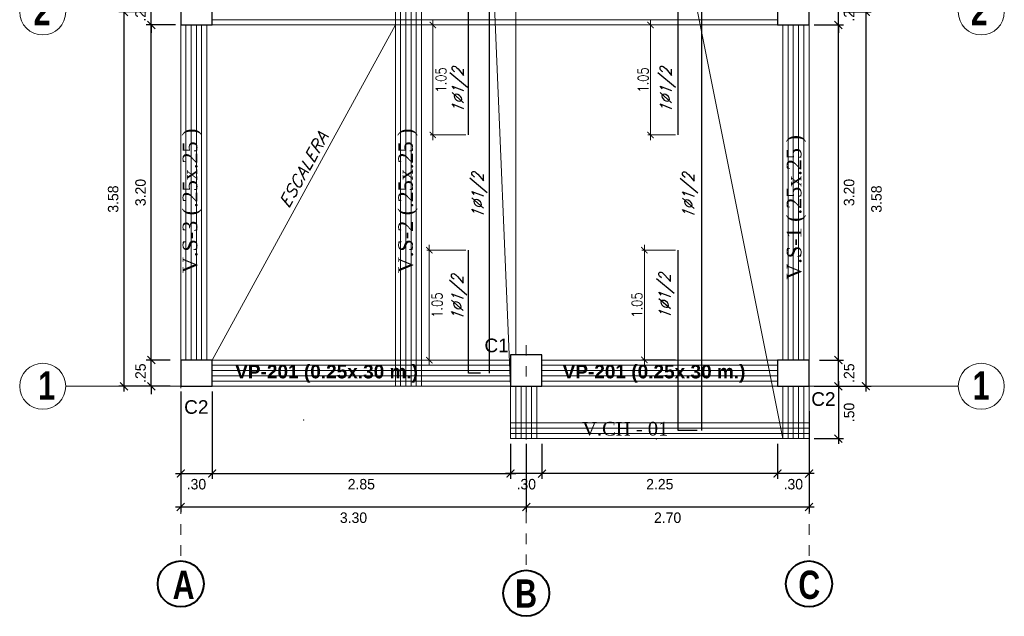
# Model space of a CAD drawing. Header units: metres. Extents: x -11 to 490, y -19 to 215.
# Tile 47 of 73: x 101 to 111, y -2 to 4. Entities that reach past the tile are written whole.
import ezdxf
from ezdxf.enums import TextEntityAlignment as Align

# ---------------------------------------------------------------- set-up
doc = ezdxf.new("R2010")
doc.units = ezdxf.units.M
doc.linetypes.add('DASHDOT', pattern=[1, 0.5, -0.25, 0, -0.25])
for name, color, linetype, lineweight in [('ARMADURA', 4, 'Continuous', 25), ('COLUMNAS', 5, 'Continuous', 80), ('COTAS', 9, 'Continuous', 13), ('EJES', 251, 'Continuous', 20), ('LAYER2', 1, 'Continuous', 20)]:
    doc.layers.add(name, color=color, linetype=linetype, lineweight=lineweight)
doc.layers.add('FIERRO', color=5, linetype='Continuous')
doc.layers.add('VIGAS', color=2, linetype='Continuous')
doc.layers.add('PLUMA 0.8', color=7, linetype='Continuous', lineweight=80, true_color=0x2e2e2e)
doc.layers.add('VIGAS DE CIMENTACION', color=6, linetype='Continuous', lineweight=30, true_color=0xff00ff)
doc.styles.add('ARIALNEG', font='arialbd.ttf')
doc.styles.add('DUTCHBI', font='dutchbi.ttf')
doc.styles.add('joe1', font='impact.ttf')
doc.styles.add('STYLE5', font='romans.shx', dxfattribs={"width": 0.8})
doc.styles.add('TEXTOCENT', font='GOTHIC.TTF')
doc.styles.add('ZOILA', font='arial.ttf', dxfattribs={"oblique": 0.01})
doc.dimstyles.new('PLANTA50', dxfattribs={"dimscale": 0.5, "dimtxt": 0.2, "dimasz": 0.15, "dimexe": 0.1, "dimexo": 0.1, "dimgap": 0.1, "dimtad": 2, "dimzin": 7, "dimdsep": 46, "dimtxsty": 'TEXTOCENT', "dimblk": 'ARCHTICK', "dimcen": 0.2, "dimdle": 0.1, "dimclrd": 8, "dimclre": 8, "dimclrt": 256, "dimaunit": 1, "dimadec": 0, "dimazin": 0, "dimtfac": 1, "dimtix": 1, "dimtmove": 2, "dimatfit": 3, "dimldrblk": 'ARCHTICK', "dimfxl": 1, "dimtolj": 1, "dimtzin": 0, "dimarcsym": 0})

# ---------------------------------------------------------------- blocks, each defined once
blk = doc.blocks.new('A$C7ABB6997')
at = {"layer": 'EJES', "color": 250, "linetype": 'DASHDOT', "ltscale": 0.01}
blk.add_line((0.22, 0.6), (0.22, 2.75), dxfattribs=at)
at = {"layer": 'EJES', "color": 250, "lineweight": 40}
blk.add_circle((0.22, 2.97), 0.22, dxfattribs=at)
blk = doc.blocks.new('_ARCHTICK')
at = {"color": 0, "linetype": 'ByBlock', "const_width": 0.15}
blk.add_lwpolyline([(-0.5, -0.5), (0.5, 0.5)], dxfattribs=at)
blk = doc.blocks.new('*D554')
at = {"layer": 'COTAS', "color": 8, "lineweight": -2, "transparency": 16777216}
for p, q in [((108.9941, 0.1077), (108.9941, -0.538)), ((108.6941, -0.2047), (108.6941, -0.538)), ((109.0441, -0.488), (108.6441, -0.488))]:
    blk.add_line(p, q, dxfattribs=at)
at = {"layer": 'Defpoints', "color": 0, "lineweight": 5, "transparency": 16777216}
for p in [(108.9941, 0.1577), (108.6941, -0.1547), (108.6941, -0.488)]:
    blk.add_point(p, dxfattribs=at)
at = {"layer": 'COTAS', "color": 8, "lineweight": -2, "transparency": 16777216, "xscale": 0.075, "yscale": 0.075, "zscale": 0.075, "rotation": 180}
blk.add_blockref('_ARCHTICK', (108.6941, -0.488), dxfattribs=at)
at = {"layer": 'COTAS', "color": 8, "lineweight": -2, "transparency": 16777216, "xscale": 0.075, "yscale": 0.075, "zscale": 0.075}
blk.add_blockref('_ARCHTICK', (108.9941, -0.488), dxfattribs=at)
at = {"layer": 'COTAS', "transparency": 16777216, "insert": (108.8441, -0.5905), "char_height": 0.1, "attachment_point": 5, "style": 'TEXTOCENT'}
blk.add_mtext('\\A1;.30', dxfattribs=at)
blk = doc.blocks.new('*D555')
at = {"layer": 'COTAS', "color": 8, "lineweight": -2, "transparency": 16777216}
for p, q in [((106.2941, -0.2047), (106.2941, -0.858)), ((108.9941, -0.2047), (108.9941, -0.858)), ((109.0441, -0.808), (106.2441, -0.808))]:
    blk.add_line(p, q, dxfattribs=at)
at = {"layer": 'Defpoints', "color": 0, "lineweight": 5, "transparency": 16777216}
for p in [(106.2941, -0.1547), (108.9941, -0.1547), (106.2941, -0.808)]:
    blk.add_point(p, dxfattribs=at)
at = {"layer": 'COTAS', "color": 8, "lineweight": -2, "transparency": 16777216, "xscale": 0.075, "yscale": 0.075, "zscale": 0.075, "rotation": 180}
blk.add_blockref('_ARCHTICK', (106.2941, -0.808), dxfattribs=at)
at = {"layer": 'COTAS', "color": 8, "lineweight": -2, "transparency": 16777216, "xscale": 0.075, "yscale": 0.075, "zscale": 0.075}
blk.add_blockref('_ARCHTICK', (108.9941, -0.808), dxfattribs=at)
at = {"layer": 'COTAS', "transparency": 16777216, "insert": (107.6441, -0.9105), "char_height": 0.1, "attachment_point": 5, "style": 'TEXTOCENT'}
blk.add_mtext('\\A1;2.70', dxfattribs=at)
blk = doc.blocks.new('*D556')
at = {"layer": 'COTAS', "color": 8, "lineweight": -2, "transparency": 16777216}
for p, q in [((106.1443, -0.2047), (106.1443, -0.538)), ((106.4441, -0.2047), (106.4441, -0.538)), ((106.4941, -0.488), (106.0943, -0.488))]:
    blk.add_line(p, q, dxfattribs=at)
at = {"layer": 'Defpoints', "color": 0, "lineweight": 5, "transparency": 16777216}
for p in [(106.1443, -0.1547), (106.4441, -0.1547), (106.1443, -0.488)]:
    blk.add_point(p, dxfattribs=at)
at = {"layer": 'COTAS', "color": 8, "lineweight": -2, "transparency": 16777216, "xscale": 0.075, "yscale": 0.075, "zscale": 0.075, "rotation": 180}
blk.add_blockref('_ARCHTICK', (106.1443, -0.488), dxfattribs=at)
at = {"layer": 'COTAS', "color": 8, "lineweight": -2, "transparency": 16777216, "xscale": 0.075, "yscale": 0.075, "zscale": 0.075}
blk.add_blockref('_ARCHTICK', (106.4441, -0.488), dxfattribs=at)
at = {"layer": 'COTAS', "transparency": 16777216, "insert": (106.2942, -0.5905), "char_height": 0.1, "attachment_point": 5, "style": 'TEXTOCENT'}
blk.add_mtext('\\A1;.30', dxfattribs=at)
blk = doc.blocks.new('*D557')
at = {"layer": 'COTAS', "color": 8, "lineweight": -2, "transparency": 16777216}
for p, q in [((102.9941, -0.2047), (102.9941, -0.858)), ((106.2941, -0.2047), (106.2941, -0.858)), ((106.3441, -0.808), (102.9441, -0.808))]:
    blk.add_line(p, q, dxfattribs=at)
at = {"layer": 'Defpoints', "color": 0, "lineweight": 5, "transparency": 16777216}
for p in [(102.9941, -0.1547), (106.2941, -0.1547), (102.9941, -0.808)]:
    blk.add_point(p, dxfattribs=at)
at = {"layer": 'COTAS', "color": 8, "lineweight": -2, "transparency": 16777216, "xscale": 0.075, "yscale": 0.075, "zscale": 0.075, "rotation": 180}
blk.add_blockref('_ARCHTICK', (102.9941, -0.808), dxfattribs=at)
at = {"layer": 'COTAS', "color": 8, "lineweight": -2, "transparency": 16777216, "xscale": 0.075, "yscale": 0.075, "zscale": 0.075}
blk.add_blockref('_ARCHTICK', (106.2941, -0.808), dxfattribs=at)
at = {"layer": 'COTAS', "transparency": 16777216, "insert": (104.6441, -0.9105), "char_height": 0.1, "attachment_point": 5, "style": 'TEXTOCENT'}
blk.add_mtext('\\A1;3.30', dxfattribs=at)
blk = doc.blocks.new('*D558')
at = {"layer": 'COTAS', "color": 8, "lineweight": -2, "transparency": 16777216}
for p, q in [((102.9941, 0.2953), (102.9941, -0.538)), ((103.2941, 0.2953), (103.2941, -0.538)), ((102.9441, -0.488), (103.3441, -0.488))]:
    blk.add_line(p, q, dxfattribs=at)
at = {"layer": 'Defpoints', "color": 0, "lineweight": 5, "transparency": 16777216}
for p in [(102.9941, 0.3453), (103.2941, 0.3453), (103.2941, -0.488)]:
    blk.add_point(p, dxfattribs=at)
at = {"layer": 'COTAS', "color": 8, "lineweight": -2, "transparency": 16777216, "xscale": 0.075, "yscale": 0.075, "zscale": 0.075, "rotation": 180}
blk.add_blockref('_ARCHTICK', (102.9941, -0.488), dxfattribs=at)
at = {"layer": 'COTAS', "color": 8, "lineweight": -2, "transparency": 16777216, "xscale": 0.075, "yscale": 0.075, "zscale": 0.075}
blk.add_blockref('_ARCHTICK', (103.2941, -0.488), dxfattribs=at)
at = {"layer": 'COTAS', "transparency": 16777216, "insert": (103.1441, -0.5905), "char_height": 0.1, "attachment_point": 5, "style": 'TEXTOCENT'}
blk.add_mtext('\\A1;.30', dxfattribs=at)
blk = doc.blocks.new('*D559')
at = {"layer": 'COTAS', "color": 8, "lineweight": -2, "transparency": 16777216}
for p, q in [((103.2941, -0.2047), (103.2941, -0.538)), ((106.144, -0.2047), (106.144, -0.538)), ((103.2441, -0.488), (106.194, -0.488))]:
    blk.add_line(p, q, dxfattribs=at)
at = {"layer": 'Defpoints', "color": 0, "lineweight": 5, "transparency": 16777216}
for p in [(103.2941, -0.1547), (106.144, -0.1547), (106.144, -0.488)]:
    blk.add_point(p, dxfattribs=at)
at = {"layer": 'COTAS', "color": 8, "lineweight": -2, "transparency": 16777216, "xscale": 0.075, "yscale": 0.075, "zscale": 0.075, "rotation": 180}
blk.add_blockref('_ARCHTICK', (103.2941, -0.488), dxfattribs=at)
at = {"layer": 'COTAS', "color": 8, "lineweight": -2, "transparency": 16777216, "xscale": 0.075, "yscale": 0.075, "zscale": 0.075}
blk.add_blockref('_ARCHTICK', (106.144, -0.488), dxfattribs=at)
at = {"layer": 'COTAS', "transparency": 16777216, "insert": (104.719, -0.5905), "char_height": 0.1, "attachment_point": 5, "style": 'TEXTOCENT'}
blk.add_mtext('\\A1;2.85', dxfattribs=at)
blk = doc.blocks.new('*D560')
at = {"layer": 'COTAS', "color": 8, "lineweight": -2, "transparency": 16777216}
for p, q in [((106.4441, -0.2047), (106.4441, -0.538)), ((108.6941, -0.2047), (108.6941, -0.538)), ((108.7441, -0.488), (106.3941, -0.488))]:
    blk.add_line(p, q, dxfattribs=at)
at = {"layer": 'Defpoints', "color": 0, "lineweight": 5, "transparency": 16777216}
for p in [(106.4441, -0.1547), (108.6941, -0.1547), (106.4441, -0.488)]:
    blk.add_point(p, dxfattribs=at)
at = {"layer": 'COTAS', "color": 8, "lineweight": -2, "transparency": 16777216, "xscale": 0.075, "yscale": 0.075, "zscale": 0.075, "rotation": 180}
blk.add_blockref('_ARCHTICK', (106.4441, -0.488), dxfattribs=at)
at = {"layer": 'COTAS', "color": 8, "lineweight": -2, "transparency": 16777216, "xscale": 0.075, "yscale": 0.075, "zscale": 0.075}
blk.add_blockref('_ARCHTICK', (108.6941, -0.488), dxfattribs=at)
at = {"layer": 'COTAS', "transparency": 16777216, "insert": (107.5691, -0.5905), "char_height": 0.1, "attachment_point": 5, "style": 'TEXTOCENT'}
blk.add_mtext('\\A1;2.25', dxfattribs=at)
blk = doc.blocks.new('*D561')
at = {"layer": 'COTAS', "color": 8, "lineweight": -2, "transparency": 16777216}
for p, q in [((109.2749, 0.5953), (109.2749, 0.6703)), ((109.0941, 0.5953), (109.3249, 0.5953)), ((109.2749, 0.3453), (109.2749, 0.5953)), ((109.0941, 0.3453), (109.3249, 0.3453)), ((109.2749, 0.3453), (109.2749, 0.2703))]:
    blk.add_line(p, q, dxfattribs=at)
at = {"layer": 'Defpoints', "color": 0, "lineweight": 5, "transparency": 16777216}
for p in [(109.0441, 0.5953), (109.2749, 0.5953), (109.0441, 0.3453)]:
    blk.add_point(p, dxfattribs=at)
at = {"layer": 'COTAS', "color": 8, "lineweight": -2, "transparency": 16777216, "xscale": 0.075, "yscale": 0.075, "zscale": 0.075}
for p, rotation in [((109.2749, 0.5953), 270), ((109.2749, 0.3453), 90)]:
    blk.add_blockref('_ARCHTICK', p, dxfattribs=dict(at, rotation=rotation))
at = {"layer": 'COTAS', "transparency": 16777216, "insert": (109.3774, 0.4703), "char_height": 0.1, "attachment_point": 5, "rotation": 90, "style": 'TEXTOCENT'}
blk.add_mtext('\\A1;.25', dxfattribs=at)
blk = doc.blocks.new('*D562')
at = {"layer": 'COTAS', "color": 8, "lineweight": -2, "transparency": 16777216}
for p, q in [((109.0441, 3.7953), (109.3249, 3.7953)), ((109.2749, 0.5453), (109.2749, 3.8453)), ((109.0941, 0.5953), (109.3249, 0.5953))]:
    blk.add_line(p, q, dxfattribs=at)
at = {"layer": 'Defpoints', "color": 0, "lineweight": 5, "transparency": 16777216}
for p in [(108.9941, 3.7953), (109.2749, 3.7953), (109.0441, 0.5953)]:
    blk.add_point(p, dxfattribs=at)
at = {"layer": 'COTAS', "color": 8, "lineweight": -2, "transparency": 16777216, "xscale": 0.075, "yscale": 0.075, "zscale": 0.075}
for p, rotation in [((109.2749, 3.7953), 90), ((109.2749, 0.5953), 270)]:
    blk.add_blockref('_ARCHTICK', p, dxfattribs=dict(at, rotation=rotation))
at = {"layer": 'COTAS', "transparency": 16777216, "insert": (109.3774, 2.1953), "char_height": 0.1, "attachment_point": 5, "rotation": 90, "style": 'TEXTOCENT'}
blk.add_mtext('\\A1;3.20', dxfattribs=at)
blk = doc.blocks.new('*D563')
at = {"layer": 'COTAS', "color": 8, "lineweight": -2, "transparency": 16777216}
for p, q in [((109.2749, 0.3953), (109.2749, -0.2047)), ((109.0441, 0.3453), (109.3249, 0.3453)), ((109.0441, -0.1547), (109.3249, -0.1547))]:
    blk.add_line(p, q, dxfattribs=at)
at = {"layer": 'Defpoints', "color": 0, "lineweight": 5, "transparency": 16777216}
for p in [(108.9941, 0.3453), (108.9941, -0.1547), (109.2749, -0.1547)]:
    blk.add_point(p, dxfattribs=at)
at = {"layer": 'COTAS', "color": 8, "lineweight": -2, "transparency": 16777216, "xscale": 0.075, "yscale": 0.075, "zscale": 0.075}
for p, rotation in [((109.2749, 0.3453), 90), ((109.2749, -0.1547), 270)]:
    blk.add_blockref('_ARCHTICK', p, dxfattribs=dict(at, rotation=rotation))
at = {"layer": 'COTAS', "transparency": 16777216, "insert": (109.3774, 0.0953), "char_height": 0.1, "attachment_point": 5, "rotation": 90, "style": 'TEXTOCENT'}
blk.add_mtext('\\A1;.50', dxfattribs=at)
blk = doc.blocks.new('*D564')
at = {"layer": 'COTAS', "color": 8, "lineweight": -2, "transparency": 16777216}
for p, q in [((109.5362, 3.9703), (109.5362, 0.2953)), ((109.3249, 3.9203), (109.5862, 3.9203)), ((109.0941, 0.3453), (109.5862, 0.3453))]:
    blk.add_line(p, q, dxfattribs=at)
at = {"layer": 'Defpoints', "color": 0, "lineweight": 5, "transparency": 16777216}
for p in [(109.2749, 3.9203), (109.0441, 0.3453), (109.5362, 0.3453)]:
    blk.add_point(p, dxfattribs=at)
at = {"layer": 'COTAS', "color": 8, "lineweight": -2, "transparency": 16777216, "xscale": 0.075, "yscale": 0.075, "zscale": 0.075}
for p, rotation in [((109.5362, 3.9203), 90), ((109.5362, 0.3453), 270)]:
    blk.add_blockref('_ARCHTICK', p, dxfattribs=dict(at, rotation=rotation))
at = {"layer": 'COTAS', "transparency": 16777216, "insert": (109.6387, 2.1328), "char_height": 0.1, "attachment_point": 5, "rotation": 90, "style": 'TEXTOCENT'}
blk.add_mtext('\\A1;3.58', dxfattribs=at)
blk = doc.blocks.new('*D565')
at = {"layer": 'COTAS', "color": 8, "lineweight": -2, "transparency": 16777216}
for p, q in [((109.0441, 4.0453), (109.3249, 4.0453)), ((109.2749, 4.0453), (109.2749, 4.1203)), ((109.2749, 3.7953), (109.2749, 4.0453)), ((109.0441, 3.7953), (109.3249, 3.7953)), ((109.2749, 3.7953), (109.2749, 3.7203))]:
    blk.add_line(p, q, dxfattribs=at)
at = {"layer": 'Defpoints', "color": 0, "lineweight": 5, "transparency": 16777216}
for p in [(108.9941, 4.0453), (109.2749, 4.0453), (108.9941, 3.7953)]:
    blk.add_point(p, dxfattribs=at)
at = {"layer": 'COTAS', "color": 8, "lineweight": -2, "transparency": 16777216, "xscale": 0.075, "yscale": 0.075, "zscale": 0.075}
for p, rotation in [((109.2749, 4.0453), 270), ((109.2749, 3.7953), 90)]:
    blk.add_blockref('_ARCHTICK', p, dxfattribs=dict(at, rotation=rotation))
at = {"layer": 'COTAS', "transparency": 16777216, "insert": (109.3774, 3.9203), "char_height": 0.1, "attachment_point": 5, "rotation": 90, "style": 'TEXTOCENT'}
blk.add_mtext('\\A1;.25', dxfattribs=at)
blk = doc.blocks.new('*D583')
at = {"layer": 'COTAS', "color": 8, "lineweight": -2, "transparency": 16777216}
for p, q in [((102.7133, 0.5953), (102.7133, 0.6703)), ((102.8941, 0.5953), (102.6633, 0.5953)), ((102.7133, 0.3453), (102.7133, 0.5953)), ((102.8941, 0.3453), (102.6633, 0.3453)), ((102.7133, 0.3453), (102.7133, 0.2703))]:
    blk.add_line(p, q, dxfattribs=at)
at = {"layer": 'Defpoints', "color": 0, "lineweight": 5, "transparency": 16777216}
for p in [(102.7133, 0.5953), (102.9441, 0.5953), (102.9441, 0.3453)]:
    blk.add_point(p, dxfattribs=at)
at = {"layer": 'COTAS', "color": 8, "lineweight": -2, "transparency": 16777216, "xscale": 0.075, "yscale": 0.075, "zscale": 0.075}
for p, rotation in [((102.7133, 0.5953), 270), ((102.7133, 0.3453), 90)]:
    blk.add_blockref('_ARCHTICK', p, dxfattribs=dict(at, rotation=rotation))
at = {"layer": 'COTAS', "transparency": 16777216, "insert": (102.6108, 0.4703), "char_height": 0.1, "attachment_point": 5, "rotation": 90, "style": 'TEXTOCENT'}
blk.add_mtext('\\A1;.25', dxfattribs=at)
blk = doc.blocks.new('*D584')
at = {"layer": 'COTAS', "color": 8, "lineweight": -2, "transparency": 16777216}
for p, q in [((102.9441, 3.7953), (102.6633, 3.7953)), ((102.7133, 0.5453), (102.7133, 3.8453)), ((102.8941, 0.5953), (102.6633, 0.5953))]:
    blk.add_line(p, q, dxfattribs=at)
at = {"layer": 'Defpoints', "color": 0, "lineweight": 5, "transparency": 16777216}
for p in [(102.7133, 3.7953), (102.9941, 3.7953), (102.9441, 0.5953)]:
    blk.add_point(p, dxfattribs=at)
at = {"layer": 'COTAS', "color": 8, "lineweight": -2, "transparency": 16777216, "xscale": 0.075, "yscale": 0.075, "zscale": 0.075}
for p, rotation in [((102.7133, 3.7953), 90), ((102.7133, 0.5953), 270)]:
    blk.add_blockref('_ARCHTICK', p, dxfattribs=dict(at, rotation=rotation))
at = {"layer": 'COTAS', "transparency": 16777216, "insert": (102.6108, 2.1953), "char_height": 0.1, "attachment_point": 5, "rotation": 90, "style": 'TEXTOCENT'}
blk.add_mtext('\\A1;3.20', dxfattribs=at)
blk = doc.blocks.new('*D585')
at = {"layer": 'COTAS', "color": 8, "lineweight": -2, "transparency": 16777216}
for p, q in [((102.452, 3.9703), (102.452, 0.2953)), ((102.6633, 3.9203), (102.402, 3.9203)), ((102.8941, 0.3453), (102.402, 0.3453))]:
    blk.add_line(p, q, dxfattribs=at)
at = {"layer": 'Defpoints', "color": 0, "lineweight": 5, "transparency": 16777216}
for p in [(102.7133, 3.9203), (102.452, 0.3453), (102.9441, 0.3453)]:
    blk.add_point(p, dxfattribs=at)
at = {"layer": 'COTAS', "color": 8, "lineweight": -2, "transparency": 16777216, "xscale": 0.075, "yscale": 0.075, "zscale": 0.075}
for p, rotation in [((102.452, 3.9203), 90), ((102.452, 0.3453), 270)]:
    blk.add_blockref('_ARCHTICK', p, dxfattribs=dict(at, rotation=rotation))
at = {"layer": 'COTAS', "transparency": 16777216, "insert": (102.3494, 2.1328), "char_height": 0.1, "attachment_point": 5, "rotation": 90, "style": 'TEXTOCENT'}
blk.add_mtext('\\A1;3.58', dxfattribs=at)
blk = doc.blocks.new('*D586')
at = {"layer": 'COTAS', "color": 8, "lineweight": -2, "transparency": 16777216}
for p, q in [((102.9441, 4.0453), (102.6633, 4.0453)), ((102.7133, 4.0453), (102.7133, 4.1203)), ((102.7133, 3.7953), (102.7133, 4.0453)), ((102.9441, 3.7953), (102.6633, 3.7953)), ((102.7133, 3.7953), (102.7133, 3.7203))]:
    blk.add_line(p, q, dxfattribs=at)
at = {"layer": 'Defpoints', "color": 0, "lineweight": 5, "transparency": 16777216}
for p in [(102.7133, 4.0453), (102.9941, 4.0453), (102.9941, 3.7953)]:
    blk.add_point(p, dxfattribs=at)
at = {"layer": 'COTAS', "color": 8, "lineweight": -2, "transparency": 16777216, "xscale": 0.075, "yscale": 0.075, "zscale": 0.075}
for p, rotation in [((102.7133, 4.0453), 270), ((102.7133, 3.7953), 90)]:
    blk.add_blockref('_ARCHTICK', p, dxfattribs=dict(at, rotation=rotation))
at = {"layer": 'COTAS', "transparency": 16777216, "insert": (102.6108, 3.9203), "char_height": 0.1, "attachment_point": 5, "rotation": 90, "style": 'TEXTOCENT'}
blk.add_mtext('\\A1;.25', dxfattribs=at)
blk = doc.blocks.new('*D732')
at = {"layer": 'Defpoints', "color": 0, "lineweight": 5, "transparency": 16777216}
for p in [(107.4807, 3.7953), (107.7935, 3.7953), (107.7435, 2.7453)]:
    blk.add_point(p, dxfattribs=at)
at = {"layer": 'FIERRO', "color": 152, "linetype": 'Continuous', "lineweight": 5, "transparency": 16777216}
for p, q in [((107.7685, 3.7953), (107.4557, 3.7953)), ((107.4807, 2.6953), (107.4807, 3.8453)), ((107.7185, 2.7453), (107.4557, 2.7453))]:
    blk.add_line(p, q, dxfattribs=at)
at = {"layer": 'FIERRO', "color": 152, "lineweight": 5, "transparency": 16777216, "xscale": 0.06, "yscale": 0.06, "zscale": 0.06}
for p, rotation in [((107.4807, 3.7953), 90), ((107.4807, 2.7453), 270)]:
    blk.add_blockref('_ARCHTICK', p, dxfattribs=dict(at, rotation=rotation))
at = {"layer": 'FIERRO', "color": 2, "transparency": 16777216, "insert": (107.4107, 3.2703), "char_height": 0.1, "attachment_point": 5, "rotation": 90, "style": 'STYLE5'}
blk.add_mtext('\\A1;1.05', dxfattribs=at)
blk = doc.blocks.new('*D735')
at = {"layer": 'Defpoints', "color": 0, "lineweight": 5, "transparency": 16777216}
for p in [(107.7435, 1.6453), (107.4218, 0.597), (107.7435, 0.597)]:
    blk.add_point(p, dxfattribs=at)
at = {"layer": 'FIERRO', "color": 152, "linetype": 'Continuous', "lineweight": 5, "transparency": 16777216}
for p, q in [((107.4218, 1.6953), (107.4218, 0.547)), ((107.7185, 1.6453), (107.3968, 1.6453)), ((107.7185, 0.597), (107.3968, 0.597))]:
    blk.add_line(p, q, dxfattribs=at)
at = {"layer": 'FIERRO', "color": 152, "lineweight": 5, "transparency": 16777216, "xscale": 0.06, "yscale": 0.06, "zscale": 0.06}
for p, rotation in [((107.4218, 1.6453), 90), ((107.4218, 0.597), 270)]:
    blk.add_blockref('_ARCHTICK', p, dxfattribs=dict(at, rotation=rotation))
at = {"layer": 'FIERRO', "color": 2, "transparency": 16777216, "insert": (107.3518, 1.1211), "char_height": 0.1, "attachment_point": 5, "rotation": 90, "style": 'STYLE5'}
blk.add_mtext('\\A1;1.05', dxfattribs=at)
blk = doc.blocks.new('*D740')
at = {"layer": 'Defpoints', "color": 0, "lineweight": 5, "transparency": 16777216}
for p in [(105.401, 3.7953), (105.8323, 3.7953), (105.7431, 2.7453)]:
    blk.add_point(p, dxfattribs=at)
at = {"layer": 'FIERRO', "color": 152, "linetype": 'Continuous', "lineweight": 5, "transparency": 16777216}
for p, q in [((105.8073, 3.7953), (105.376, 3.7953)), ((105.401, 2.6953), (105.401, 3.8453)), ((105.7181, 2.7453), (105.376, 2.7453))]:
    blk.add_line(p, q, dxfattribs=at)
at = {"layer": 'FIERRO', "color": 152, "lineweight": 5, "transparency": 16777216, "xscale": 0.06, "yscale": 0.06, "zscale": 0.06}
for p, rotation in [((105.401, 3.7953), 90), ((105.401, 2.7453), 270)]:
    blk.add_blockref('_ARCHTICK', p, dxfattribs=dict(at, rotation=rotation))
at = {"layer": 'FIERRO', "color": 2, "transparency": 16777216, "insert": (105.4791, 3.2703), "char_height": 0.1, "attachment_point": 5, "rotation": 90, "style": 'STYLE5'}
blk.add_mtext('\\A1;1.05', dxfattribs=at)
blk = doc.blocks.new('*D741')
at = {"layer": 'Defpoints', "color": 0, "lineweight": 5, "transparency": 16777216}
for p in [(105.7431, 1.6453), (105.3683, 0.5953), (105.7431, 0.5953)]:
    blk.add_point(p, dxfattribs=at)
at = {"layer": 'FIERRO', "color": 152, "linetype": 'Continuous', "lineweight": 5, "transparency": 16777216}
for p, q in [((105.3683, 1.6953), (105.3683, 0.5453)), ((105.7181, 1.6453), (105.3433, 1.6453)), ((105.7181, 0.5953), (105.3433, 0.5953))]:
    blk.add_line(p, q, dxfattribs=at)
at = {"layer": 'FIERRO', "color": 152, "lineweight": 5, "transparency": 16777216, "xscale": 0.06, "yscale": 0.06, "zscale": 0.06}
for p, rotation in [((105.3683, 1.6453), 90), ((105.3683, 0.5953), 270)]:
    blk.add_blockref('_ARCHTICK', p, dxfattribs=dict(at, rotation=rotation))
at = {"layer": 'FIERRO', "color": 2, "transparency": 16777216, "insert": (105.4428, 1.1203), "char_height": 0.1, "attachment_point": 5, "rotation": 90, "style": 'STYLE5'}
blk.add_mtext('\\A1;1.05', dxfattribs=at)

msp = doc.modelspace()

# ---------------------------------------------------------------- linework, layer by layer
at = {"layer": 'ARMADURA', "color": 1, "linetype": 'Continuous', "lineweight": 5}
for p in [(104.1675, 0.0224), (107.5361, -0.1597)]:
    msp.add_point(p, dxfattribs=at)
at = {"layer": 'COLUMNAS', "color": 160, "linetype": 'Continuous', "lineweight": 30}
for points in [[(103.2941, 4.0453), (102.9941, 4.0453), (102.9941, 3.7953), (103.2941, 3.7953)], [(108.9941, 4.0453), (108.6941, 4.0453), (108.6941, 3.7953), (108.9941, 3.7953)], [(103.2941, 0.5953), (102.9941, 0.5953), (102.9941, 0.3453), (103.2941, 0.3453)], [(106.4441, 0.6452), (106.1441, 0.6452), (106.1441, 0.3452), (106.4441, 0.3452)], [(108.9941, 0.5953), (108.6941, 0.5953), (108.6941, 0.3453), (108.9941, 0.3453)]]:
    msp.add_lwpolyline(points, close=True, dxfattribs=at)
at = {"layer": 'EJES', "color": 152, "linetype": 'Continuous', "lineweight": 5}
for p, q in [((103.7191, 0.3453), (101.8964, 0.3453)), ((108.2691, 0.3453), (110.4191, 0.3453))]:
    msp.add_line(p, q, dxfattribs=at)
for centre in [(101.6764, 3.9203), (110.6391, 3.9203), (101.6764, 0.3453), (110.6391, 0.3453)]:
    msp.add_circle(centre, 0.22, dxfattribs=at)
at = {"layer": 'FIERRO', "color": 181}
for p, q in [((107.9684, 11.5168), (107.9684, -0.078)), ((105.941, 10.1953), (105.941, 0.4713))]:
    msp.add_line(p, q, dxfattribs=at)
for points in [[(105.7431, 2.7453), (105.7431, 4.8953)], [(107.7435, 2.7453), (107.7435, 4.8953)], [(105.8576, 0.4713), (105.7431, 0.4713), (105.7431, 1.6453)], [(107.9252, -0.078), (107.7435, -0.078), (107.7435, 1.6453)]]:
    msp.add_lwpolyline(points, dxfattribs=at)
at = {"layer": 'VIGAS', "color": 40, "linetype": 'Continuous', "lineweight": 5}
for p, q in [((106.1441, 0.3452), (105.2943, 20.3453)), ((108.7441, -0.1547), (106.4434, 11.3453))]:
    msp.add_line(p, q, dxfattribs=at)
at = {"layer": 'VIGAS', "color": 11, "linetype": 'Continuous', "lineweight": 5}
msp.add_line((106.1934, 9.8453), (106.1934, 0.6452), dxfattribs=at)
at = {"layer": 'VIGAS', "color": 253, "linetype": 'Continuous', "lineweight": 9}
for p, q in [((105.0438, 0.3453), (105.0438, 6.8453)), ((105.2938, 0.3453), (105.2938, 6.8453)), ((102.9941, 3.7953), (102.9941, 0.5953)), ((103.2941, 3.7953), (108.6941, 3.7953)), ((108.7441, 3.7953), (108.7441, 0.5953)), ((108.9941, 3.7953), (108.9941, 0.5953)), ((103.2941, 0.5953), (106.1441, 0.5953)), ((108.6941, 0.5953), (106.4441, 0.5953)), ((106.1441, 0.3453), (103.2941, 0.3453)), ((106.1441, 0.3453), (106.1441, -0.1547)), ((106.3941, 0.3453), (108.6941, 0.3453)), ((108.7441, 0.3453), (108.7441, -0.1547)), ((108.9941, 0.3453), (108.9941, -0.1547)), ((106.1441, -0.0047), (108.9941, -0.0047)), ((106.1441, -0.1547), (108.9941, -0.1547))]:
    msp.add_line(p, q, dxfattribs=at)
at = {"layer": 'VIGAS', "color": 1, "linetype": 'Continuous', "lineweight": 5}
for p, q in [((105.0938, 0.3453), (105.0938, 6.8453)), ((105.1438, 0.3453), (105.1438, 6.8453)), ((105.1938, 0.3453), (105.1938, 6.8453)), ((105.2438, 0.3453), (105.2438, 6.8453)), ((103.0441, 3.7953), (103.0441, 0.5953)), ((103.0941, 3.7953), (103.0941, 0.5953)), ((103.2941, 3.8453), (108.6941, 3.8453)), ((108.7941, 3.7953), (108.7941, 0.5953)), ((108.8441, 3.7953), (108.8441, 0.5953)), ((108.8941, 3.7953), (108.8941, 0.5953)), ((108.9441, 3.7953), (108.9441, 0.5953)), ((103.2941, 0.5453), (106.1441, 0.5453)), ((103.2941, 0.4953), (106.1441, 0.4953)), ((108.6941, 0.5453), (106.4441, 0.5453)), ((108.6941, 0.4953), (106.4441, 0.4953)), ((103.2941, 0.4453), (106.1441, 0.4453)), ((103.2941, 0.3953), (106.1441, 0.3953)), ((108.6941, 0.4453), (106.4441, 0.4453)), ((108.6941, 0.3953), (106.4441, 0.3953)), ((106.1941, 0.3453), (106.1941, -0.1547)), ((106.2441, 0.3453), (106.2441, -0.1547)), ((106.2941, 0.3453), (106.2941, -0.1547)), ((106.3441, 0.3453), (106.3441, -0.1547)), ((108.7941, 0.3453), (108.7941, -0.1547)), ((108.8441, 0.3453), (108.8441, -0.1547)), ((108.8941, 0.3453), (108.8941, -0.1547)), ((108.9441, 0.3453), (108.9441, -0.1547)), ((106.1441, -0.0547), (108.9941, -0.0547)), ((106.1441, -0.1047), (108.9941, -0.1047))]:
    msp.add_line(p, q, dxfattribs=at)
for points in [[(103.1441, 3.7953), (103.1441, 0.5953), (103.1441, 0.5953)], [(103.1941, 3.7953), (103.1941, 0.5953)]]:
    msp.add_lwpolyline(points, dxfattribs=at)
at = {"layer": 'VIGAS', "color": 253, "linetype": 'Continuous', "lineweight": 9}
msp.add_lwpolyline([(103.2441, 3.7953), (103.2441, 0.5953)], dxfattribs=at)
at = {"layer": 'VIGAS DE CIMENTACION', "color": 1, "linetype": 'Continuous', "lineweight": 5}
msp.add_line((103.2941, 0.5953), (105.0438, 3.7953), dxfattribs=at)
at = {"layer": 'VIGAS DE CIMENTACION', "color": 253, "linetype": 'Continuous', "lineweight": 9}
msp.add_line((106.3941, 0.3453), (106.3941, -0.1547), dxfattribs=at)

# ---------------------------------------------------------------- block references
at = {"layer": 'EJES', "color": 152, "linetype": 'Continuous', "lineweight": 5, "rotation": 180}
for p in [(103.2141, 1.4274), (109.2141, 1.4274), (106.5141, 1.3385)]:
    msp.add_blockref('A$C7ABB6997', p, dxfattribs=at)

# ---------------------------------------------------------------- texts
at = {"layer": 'EJES', "color": 132, "linetype": 'Continuous', "lineweight": 5, "style": 'joe1'}
for s, p in [('2', (101.5888, 3.7932)), ('2', (110.5392, 3.7932)), ('1', (101.6334, 0.2182)), ('1', (110.5578, 0.2182)), ('A', (102.9172, -1.6852)), ('B', (106.1876, -1.7691)), ('C', (108.8921, -1.6852))]:
    msp.add_text(s, height=0.2695, rotation=0.00071, dxfattribs=at).set_placement(p)
at = {"layer": 'EJES', "color": 7, "style": 'ARIALNEG'}
for p in [(104.3874, 0.4853), (107.514, 0.4853)]:
    msp.add_text('VP-201 (0.25x.30 m.)', height=0.13, rotation=0.00071, dxfattribs=at).set_placement(p, align=Align.MIDDLE_CENTER)
at = {"layer": 'LAYER2', "color": 7, "linetype": 'Continuous', "style": 'DUTCHBI'}
for s, p in [('  V.S-3 (.25x.25 )', (103.1525, 1.3202)), ('  V.S-2 (.25x.25 )', (105.2117, 1.3202)), ('  V.S-1 (.25x.25 )', (108.9211, 1.2575))]:
    msp.add_text(s, height=0.14, rotation=90, dxfattribs=at).set_placement(p)
msp.add_text('V.CH - 01 ', height=0.13, dxfattribs=at).set_placement((106.8272, -0.125))
at = {"layer": 'PLUMA 0.8', "color": 9, "linetype": 'Continuous', "lineweight": 5, "style": 'STYLE5', "oblique": 21}
for s, rotation, width, p in [('1Ø1/2', 90, 0.9, (105.696, 3.1685)), ('1Ø1/2', 90, 0.9, (107.6813, 3.1685)), ('ESCALERA ', 61.03657, 1.1, (104.2345, 2.4203)), ('1Ø1/2', 90, 0.9, (105.8852, 2.1627)), ('1Ø1/2', 90, 0.9, (107.8958, 2.1598)), ('1Ø1/2', 90, 0.9, (105.6904, 1.187)), ('1Ø1/2', 90, 0.9, (107.6702, 1.201))]:
    msp.add_text(s, height=0.11, rotation=rotation, dxfattribs=dict(at, width=width)).set_placement(p, align=Align.CENTER)
at = {"layer": 'PLUMA 0.8', "color": 4, "linetype": 'Continuous', "lineweight": 25, "style": 'ZOILA', "oblique": 0.01}
for s, p in [('C1', (106.0107, 0.6706)), ('C2', (109.1313, 0.1584)), ('C2', (103.143, 0.0822))]:
    msp.add_text(s, height=0.13, dxfattribs=at).set_placement(p, align=Align.CENTER)

# ---------------------------------------------------------------- dimensions: what is measured, and where the dimension line sits
at = {"layer": 'COTAS'}
for base, p1, p2, angle, picture, middle in [((102.7133, 4.0453), (102.9941, 3.7953), (102.9941, 4.0453), 90, '*D586', (102.6108, 3.9203)), ((109.2749, 4.0453), (108.9941, 3.7953), (108.9941, 4.0453), 90, '*D565', (109.3774, 3.9203)), ((102.4519531, 0.3452803), (102.7132876, 3.9202805), (102.9440731, 0.3452803), 90, '*D585', (102.3494378, 2.1327804)), ((109.5361927, 0.3452803), (109.2748582, 3.9202805), (109.0440727, 0.3452803), 90, '*D564', (109.638708, 2.1327804)), ((102.7133, 3.7953), (102.9441, 0.5953), (102.9941, 3.7953), 270, '*D584', (102.6108, 2.1953)), ((109.2749, 3.7953), (109.0441, 0.5953), (108.9941, 3.7953), 270, '*D562', (109.3774, 2.1953)), ((109.2749, -0.1547), (108.9941, 0.3453), (108.9941, -0.1547), 90, '*D563', (109.3774, 0.0953)), ((108.6941, -0.488), (108.9941, 0.1577), (108.6941, -0.1547), 180, '*D554', (108.8441, -0.5905)), ((102.9941, -0.808), (106.2941, -0.1547), (102.9941, -0.1547), 180, '*D557', (104.6441, -0.9105)), ((106.1443, -0.488), (106.4441, -0.1547), (106.1443, -0.1547), 180, '*D556', (106.2942, -0.5905)), ((106.2941, -0.808), (108.9941, -0.1547), (106.2941, -0.1547), 180, '*D555', (107.6441, -0.9105)), ((106.4441, -0.488), (108.6941, -0.1547), (106.4441, -0.1547), 180, '*D560', (107.5691, -0.5905))]:
    dim = msp.add_linear_dim(base=base, p1=p1, p2=p2, angle=angle, dimstyle='PLANTA50', dxfattribs=at)
    dim.commit()
    dim.dimension.update_dxf_attribs({"geometry": picture, "text_midpoint": middle})
for p1, p2, distance, picture, middle in [((102.9441, 0.3453), (102.9441, 0.5953), 0.2308, '*D583', (102.6108, 0.4703)), ((109.0441, 0.3453), (109.0441, 0.5953), -0.2308, '*D561', (109.3774, 0.4703))]:
    dim = msp.add_aligned_dim(p1=p1, p2=p2, distance=distance, dimstyle='PLANTA50', dxfattribs=at)
    dim.commit()
    dim.dimension.update_dxf_attribs({"geometry": picture, "text_midpoint": middle})
for base, p1, p2, picture, middle in [((103.2941, -0.488), (102.9941, 0.3453), (103.2941, 0.3453), '*D558', (103.1441, -0.5905)), ((106.144, -0.488), (103.2941, -0.1547), (106.144, -0.1547), '*D559', (104.719, -0.5905))]:
    dim = msp.add_linear_dim(base=base, p1=p1, p2=p2, dimstyle='PLANTA50', dxfattribs=at)
    dim.commit()
    dim.dimension.update_dxf_attribs({"geometry": picture, "text_midpoint": middle})
at = {"layer": 'FIERRO', "color": 181}
for base, p1, p2, override, picture, middle in [((105.401, 3.7953), (105.7431, 2.7453), (105.8323, 3.7953), {"dimasz": 0.12, "dimexe": 0.05, "dimexo": 0.05, "dimgap": 0.04, "dimtxsty": 'STYLE5', "dimclrd": 152, "dimclre": 152, "dimclrt": 2, "dimlwd": 5, "dimlwe": 5}, '*D740', (105.4791, 3.2703)), ((105.3683, 0.5953), (105.7431, 1.6453), (105.7431, 0.5953), {"dimtxt": 0.2, "dimasz": 0.12, "dimexe": 0.05, "dimexo": 0.05, "dimgap": 0.04, "dimtxsty": 'STYLE5', "dimclrd": 152, "dimclre": 152, "dimclrt": 2, "dimlwd": 5, "dimlwe": 5}, '*D741', (105.4428, 1.1203))]:
    dim = msp.add_linear_dim(base=base, p1=p1, p2=p2, angle=90, dimstyle='PLANTA50', override=override, dxfattribs=at)
    dim.commit()
    dim.dimension.update_dxf_attribs({"geometry": picture, "text_midpoint": middle, "dimtype": 160})
for base, p1, p2, picture, middle in [((107.4807, 3.7953), (107.7435, 2.7453), (107.7935, 3.7953), '*D732', (107.4107, 3.2703)), ((107.4218, 0.597), (107.7435, 1.6453), (107.7435, 0.597), '*D735', (107.3518, 1.1211))]:
    dim = msp.add_linear_dim(base=base, p1=p1, p2=p2, angle=90, dimstyle='PLANTA50', override={"dimasz": 0.12, "dimexe": 0.05, "dimexo": 0.05, "dimgap": 0.04, "dimtxsty": 'STYLE5', "dimclrd": 152, "dimclre": 152, "dimclrt": 2, "dimlwd": 5, "dimlwe": 5}, dxfattribs=at)
    dim.commit()
    dim.dimension.update_dxf_attribs({"geometry": picture, "text_midpoint": middle})

doc.saveas('drawing.dxf')
